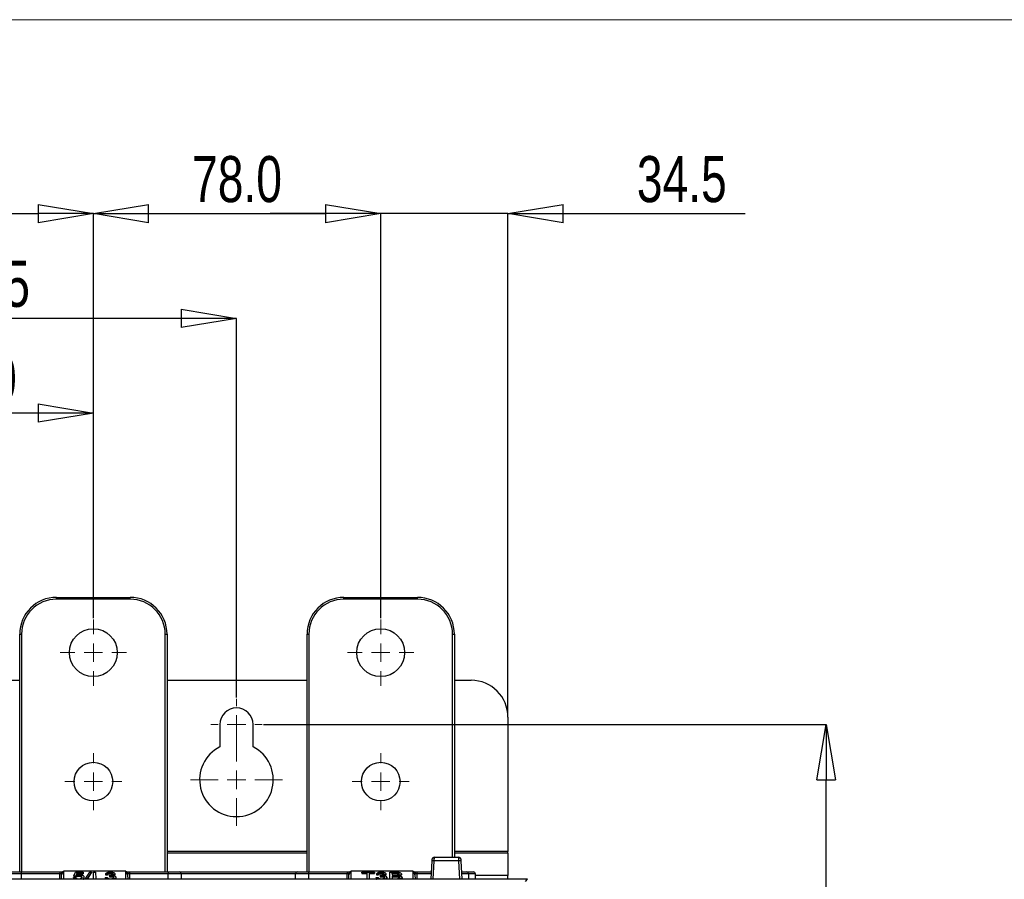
# Paper-space layout 'Sheet1' of a CAD drawing. Header units: millimetres. Extents: x -7 to 413, y -20 to 277.
# Tile 52 of 108: x 94 to 147, y 223 to 270. Entities that reach past the tile are written whole.
import ezdxf

# ---------------------------------------------------------------- set-up
doc = ezdxf.new("R2010")
doc.units = ezdxf.units.MM
doc.header["$PDSIZE"] = -1
doc.styles.add('SLDTEXTSTYLE1', font='TXT', dxfattribs={"width": 0.75})
doc.dimstyles.new('SLDDIMSTYLE0', dxfattribs={"dimtxt": 2.5, "dimasz": 3, "dimexe": 0, "dimexo": 0.0625, "dimtad": 1, "dimdec": 1, "dimlfac": 5, "dimrnd": 1e-09, "dimzin": 12, "dimdsep": 46, "dimtxsty": 'SLDTEXTSTYLE1', "dimblk1": 'CLOSED', "dimblk2": 'CLOSED', "dimsah": 1, "dimcen": 0.09, "dimadec": 0, "dimazin": 3, "dimtfac": 1, "dimtofl": 0, "dimtmove": 0, "dimatfit": 3, "dimldrblk": 'CLOSED', "dimfxl": 0, "dimfrac": 2, "dimtolj": 1, "dimtzin": 12, "dimarcsym": 0})
doc.dimstyles.new('SLDDIMSTYLE1', dxfattribs={"dimtxt": 2.5, "dimasz": 3, "dimexe": 0, "dimexo": 0.0625, "dimtad": 1, "dimdec": 1, "dimlfac": 5, "dimrnd": 1e-09, "dimzin": 4, "dimdsep": 46, "dimtxsty": 'SLDTEXTSTYLE1', "dimblk1": 'CLOSED', "dimblk2": 'CLOSED', "dimsah": 1, "dimcen": 0.09, "dimadec": 0, "dimazin": 1, "dimtfac": 1, "dimtofl": 0, "dimtmove": 0, "dimatfit": 3, "dimldrblk": 'CLOSED', "dimfxl": 0, "dimfrac": 2, "dimtolj": 1, "dimtzin": 12, "dimarcsym": 0})
doc.dimstyles.new('SLDDIMSTYLE2', dxfattribs={"dimtxt": 2.5, "dimasz": 3, "dimexe": 0, "dimexo": 0.0625, "dimtad": 1, "dimdec": 1, "dimlfac": 5, "dimrnd": 1e-09, "dimzin": 4, "dimdsep": 46, "dimtxsty": 'SLDTEXTSTYLE1', "dimblk1": 'CLOSED', "dimblk2": 'CLOSED', "dimsah": 1, "dimcen": 0.09, "dimadec": 0, "dimazin": 1, "dimtfac": 1, "dimtmove": 0, "dimatfit": 0, "dimldrblk": 'CLOSED', "dimfxl": 0, "dimfrac": 2, "dimtolj": 1, "dimtzin": 12, "dimarcsym": 0})
doc.dimstyles.new('SLDDIMSTYLE4', dxfattribs={"dimtxt": 2.5, "dimasz": 3, "dimexe": 0, "dimexo": 0.0625, "dimtad": 1, "dimdec": 1, "dimlfac": 5, "dimrnd": 1e-09, "dimzin": 12, "dimdsep": 46, "dimtxsty": 'SLDTEXTSTYLE1', "dimblk1": 'CLOSED', "dimblk2": 'CLOSED', "dimsah": 1, "dimcen": 0.09, "dimadec": 0, "dimazin": 3, "dimtfac": 1, "dimtmove": 0, "dimatfit": 0, "dimldrblk": 'CLOSED', "dimfxl": 0, "dimfrac": 2, "dimtolj": 1, "dimtzin": 12, "dimarcsym": 0})

# ---------------------------------------------------------------- blocks, each defined once
blk = doc.blocks.new('_Closed')
at = {"color": 0, "linetype": 'ByBlock', "lineweight": -2}
for p, q in [((-1, 0.166667), (0, 0)), ((-1, 0.166667), (-1, -0.166667)), ((0, 0), (-1, -0.166667)), ((0, 0), (-1, 0))]:
    blk.add_line(p, q, dxfattribs=at)
blk = doc.blocks.new('_D_1')
at = {"color": 0, "linetype": 'Continuous', "lineweight": -2}
for p, q in [((77.02, 232.997), (77.02, 253.57)), ((102.72, 253.57), (80.02, 253.57)), ((105.72, 232.997), (105.72, 253.57))]:
    blk.add_line(p, q, dxfattribs=at)
at = {"layer": 'Defpoints', "color": 0}
for p in [(77.02, 253.57), (77.02, 232.934), (105.72, 232.934)]:
    blk.add_point(p, dxfattribs=at)
at = {"color": 0, "lineweight": -2, "xscale": 3, "yscale": 3, "zscale": 3, "rotation": 180}
blk.add_blockref('_Closed', (77.02, 253.57), dxfattribs=at)
at = {"color": 0, "lineweight": -2, "xscale": 3, "yscale": 3, "zscale": 3}
blk.add_blockref('_Closed', (105.72, 253.57), dxfattribs=at)
at = {"color": 0, "lineweight": 18, "insert": (91.37, 256.695), "char_height": 2.5, "attachment_point": 2, "style": 'SLDTEXTSTYLE1'}
blk.add_mtext('\\A1;143.5', dxfattribs=at)
blk = doc.blocks.new('_D_6')
at = {"color": 0, "linetype": 'Continuous', "lineweight": -2}
for p, q in [((69.151, 237.297), (69.151, 259.254)), ((72.151, 259.254), (94.951, 259.254)), ((97.951, 237.297), (97.951, 259.254))]:
    blk.add_line(p, q, dxfattribs=at)
at = {"layer": 'Defpoints', "color": 0}
for p in [(97.951, 259.254), (69.151, 237.234), (97.951, 237.234)]:
    blk.add_point(p, dxfattribs=at)
at = {"color": 0, "lineweight": -2, "xscale": 3, "yscale": 3, "zscale": 3, "rotation": 180}
blk.add_blockref('_Closed', (69.151, 259.254), dxfattribs=at)
at = {"color": 0, "lineweight": -2, "xscale": 3, "yscale": 3, "zscale": 3}
blk.add_blockref('_Closed', (97.951, 259.254), dxfattribs=at)
at = {"color": 0, "lineweight": 18, "insert": (83.551, 262.379), "char_height": 2.5, "attachment_point": 2, "style": 'SLDTEXTSTYLE1'}
blk.add_mtext('\\A1;144.0', dxfattribs=at)
blk = doc.blocks.new('_D_7')
at = {"color": 0, "linetype": 'Continuous', "lineweight": -2}
for p, q in [((107.183, 231.534), (137.738, 231.534)), ((137.738, 126.534), (137.738, 228.534)), ((95.983, 123.534), (137.738, 123.534))]:
    blk.add_line(p, q, dxfattribs=at)
at = {"layer": 'Defpoints', "color": 0}
for p in [(107.12, 231.534), (137.738, 231.534), (95.92, 123.534)]:
    blk.add_point(p, dxfattribs=at)
at = {"color": 0, "lineweight": -2, "xscale": 3, "yscale": 3, "zscale": 3}
for p, rotation in [((137.738, 231.534), 90.0000000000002), ((137.738, 123.534), 270.0000000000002)]:
    blk.add_blockref('_Closed', p, dxfattribs=dict(at, rotation=rotation))
at = {"color": 0, "lineweight": 18, "insert": (134.613, 177.534), "char_height": 2.5, "attachment_point": 2, "rotation": 90, "style": 'SLDTEXTSTYLE1'}
blk.add_mtext('\\A1;540.0', dxfattribs=at)
blk = doc.blocks.new('_D_9')
at = {"color": 0, "linetype": 'Continuous', "lineweight": -2}
for p, q in [((97.951, 237.297), (97.951, 259.254)), ((100.951, 259.254), (110.551, 259.254)), ((113.551, 237.295), (113.551, 259.254))]:
    blk.add_line(p, q, dxfattribs=at)
at = {"layer": 'Defpoints', "color": 0}
for p in [(113.551, 259.254), (97.951, 237.234), (113.551, 237.233)]:
    blk.add_point(p, dxfattribs=at)
at = {"color": 0, "lineweight": -2, "xscale": 3, "yscale": 3, "zscale": 3, "rotation": 180}
blk.add_blockref('_Closed', (97.951, 259.254), dxfattribs=at)
at = {"color": 0, "lineweight": -2, "xscale": 3, "yscale": 3, "zscale": 3}
blk.add_blockref('_Closed', (113.551, 259.254), dxfattribs=at)
at = {"color": 0, "lineweight": 18, "insert": (105.751, 262.379), "char_height": 2.5, "attachment_point": 2, "style": 'SLDTEXTSTYLE1'}
blk.add_mtext('\\A1;78.0', dxfattribs=at)
blk = doc.blocks.new('_D_10')
at = {"color": 0, "linetype": 'Continuous', "lineweight": -2}
for p, q in [((84.751, 237.295), (84.751, 248.434)), ((94.951, 248.434), (87.751, 248.434)), ((97.951, 237.297), (97.951, 248.434))]:
    blk.add_line(p, q, dxfattribs=at)
at = {"layer": 'Defpoints', "color": 0}
for p in [(84.751, 248.434), (84.751, 237.233), (97.951, 237.234)]:
    blk.add_point(p, dxfattribs=at)
at = {"color": 0, "lineweight": -2, "xscale": 3, "yscale": 3, "zscale": 3, "rotation": 180}
blk.add_blockref('_Closed', (84.751, 248.434), dxfattribs=at)
at = {"color": 0, "lineweight": -2, "xscale": 3, "yscale": 3, "zscale": 3}
blk.add_blockref('_Closed', (97.951, 248.434), dxfattribs=at)
at = {"color": 0, "lineweight": 18, "insert": (91.351, 251.559), "char_height": 2.5, "attachment_point": 2, "style": 'SLDTEXTSTYLE1'}
blk.add_mtext('\\A1;66.0', dxfattribs=at)
blk = doc.blocks.new('_D_12')
at = {"color": 0, "linetype": 'Continuous', "lineweight": -2}
for p, q in [((110.551, 259.254), (107.551, 259.254)), ((113.551, 237.295), (113.551, 259.254)), ((120.46, 259.254), (113.551, 259.254)), ((120.46, 231.997), (120.46, 259.254)), ((120.46, 259.254), (133.335, 259.254)), ((123.46, 259.254), (126.46, 259.254))]:
    blk.add_line(p, q, dxfattribs=at)
at = {"layer": 'Defpoints', "color": 0}
for p in [(113.551, 259.254), (113.551, 237.233), (120.46, 231.934)]:
    blk.add_point(p, dxfattribs=at)
at = {"color": 0, "lineweight": -2, "xscale": 3, "yscale": 3, "zscale": 3}
blk.add_blockref('_Closed', (113.551, 259.254), dxfattribs=at)
at = {"color": 0, "lineweight": -2, "xscale": 3, "yscale": 3, "zscale": 3, "rotation": 180}
blk.add_blockref('_Closed', (120.46, 259.254), dxfattribs=at)
at = {"color": 0, "lineweight": 18, "insert": (129.898, 262.379), "char_height": 2.5, "attachment_point": 2, "style": 'SLDTEXTSTYLE1'}
blk.add_mtext('\\A1;34.5', dxfattribs=at)
blk = doc.blocks.new('SW_CENTERMARKSYMBOL_12')
at = {"color": 0, "linetype": 'Continuous', "lineweight": 18}
for p, q in [((0, 1), (0, 1.8)), ((-1, 0), (-1.8, 0)), ((0, 0), (-0.5, 0)), ((0, 0), (0, 0.5)), ((0, 0), (0, -0.5)), ((0, 0), (0.5, 0)), ((1, 0), (1.8, 0)), ((0, -1), (0, -1.8))]:
    blk.add_line(p, q, dxfattribs=at)
blk = doc.blocks.new('SW_CENTERMARKSYMBOL_13')
at = {"color": 0, "linetype": 'Continuous', "lineweight": 18}
for p, q in [((0, 1), (0, 1.55)), ((-1, 0), (-1.55, 0)), ((0, 0), (-0.5, 0)), ((0, 0), (0, 0.5)), ((0, 0), (0, -0.5)), ((0, 0), (0.5, 0)), ((1, 0), (1.55, 0)), ((0, -1), (0, -1.55))]:
    blk.add_line(p, q, dxfattribs=at)
blk = doc.blocks.new('SW_CENTERMARKSYMBOL_18')
at = {"color": 0, "linetype": 'Continuous', "lineweight": 18}
for p, q in [((0, 1), (0, 1.4)), ((-1, 0), (-1.4, 0)), ((0, 0), (-0.5, 0)), ((0, 0), (0, 0.5)), ((0, 0), (0, -0.5)), ((0, 0), (0.5, 0)), ((1, 0), (1.4, 0)), ((0, -1), (0, -1.4))]:
    blk.add_line(p, q, dxfattribs=at)
blk = doc.blocks.new('SW_CENTERMARKSYMBOL_19')
at = {"color": 0, "linetype": 'Continuous', "lineweight": 18}
for p, q in [((0, 1), (0, 2.5)), ((-1, 0), (-2.5, 0)), ((0, 0), (-0.5, 0)), ((0, 0), (0, 0.5)), ((0, 0), (0, -0.5)), ((0, 0), (0.5, 0)), ((1, 0), (2.5, 0)), ((0, -1), (0, -2.5))]:
    blk.add_line(p, q, dxfattribs=at)
blk = doc.blocks.new('SW_CENTERMARKSYMBOL_24')
at = {"color": 0, "linetype": 'Continuous', "lineweight": 18}
for p, q in [((0, 1), (0, 1.8)), ((-1, 0), (-1.8, 0)), ((0, 0), (-0.5, 0)), ((0, 0), (0, 0.5)), ((0, 0), (0, -0.5)), ((0, 0), (0.5, 0)), ((1, 0), (1.8, 0)), ((0, -1), (0, -1.8))]:
    blk.add_line(p, q, dxfattribs=at)
blk = doc.blocks.new('SW_CENTERMARKSYMBOL_25')
at = {"color": 0, "linetype": 'Continuous', "lineweight": 18}
for p, q in [((0, 1), (0, 1.55)), ((-1, 0), (-1.55, 0)), ((0, 0), (-0.5, 0)), ((0, 0), (0, 0.5)), ((0, 0), (0, -0.5)), ((0, 0), (0.5, 0)), ((1, 0), (1.55, 0)), ((0, -1), (0, -1.55))]:
    blk.add_line(p, q, dxfattribs=at)

psp = doc.layouts.new('Sheet1')

# ---------------------------------------------------------------- linework, layer by layer
at = {"color": 7, "linetype": 'Continuous', "lineweight": 18}
psp.add_line((405.879, 269.778), (-0.121, 269.778), dxfattribs=at)
at = {"color": 7, "linetype": 'Continuous', "lineweight": 25}
for p, q in [((95.951, 238.334), (95.951, 238.434)), ((95.951, 238.434), (99.951, 238.434)), ((99.951, 238.334), (99.951, 238.434)), ((111.551, 238.333), (111.551, 238.433)), ((111.551, 238.433), (115.551, 238.433)), ((115.551, 238.333), (115.551, 238.433)), ((99.951, 238.334), (95.951, 238.334)), ((115.551, 238.333), (111.551, 238.333)), ((93.951, 223.534), (93.951, 236.434)), ((93.951, 236.434), (94.051, 236.434)), ((101.851, 236.434), (101.951, 236.434)), ((101.951, 236.434), (101.951, 223.534)), ((109.551, 236.433), (109.651, 236.433)), ((109.551, 223.534), (109.551, 236.433)), ((117.451, 236.433), (117.551, 236.433)), ((117.551, 236.433), (117.551, 224.334)), ((88.751, 233.934), (93.951, 233.934)), ((101.951, 233.934), (109.551, 233.934)), ((117.551, 233.934), (118.46, 233.934)), ((104.82, 231.534), (104.82, 230.32)), ((106.62, 230.32), (106.62, 231.534)), ((120.46, 231.934), (120.46, 224.637)), ((120.46, 224.557), (120.46, 224.637)), ((120.46, 224.557), (120.46, 223.338)), ((116.289, 223.134), (116.342, 224.141)), ((116.342, 224.141), (116.347, 224.24)), ((116.447, 224.334), (116.441, 224.136)), ((117.799, 224.136), (116.441, 224.136)), ((116.447, 224.334), (117.794, 224.334)), ((117.799, 224.136), (117.794, 224.334)), ((117.894, 224.24), (117.899, 224.141)), ((117.899, 224.141), (117.952, 223.134)), ((93.425, 223.534), (94.025, 223.534)), ((94.025, 223.534), (96.129, 223.534)), ((94.025, 223.534), (94.025, 223.435)), ((96.129, 223.534), (96.302, 223.534)), ((96.129, 223.534), (96.129, 223.435)), ((96.302, 223.534), (96.33, 223.534)), ((96.33, 223.57), (96.326, 223.134)), ((96.329, 223.469), (96.326, 223.134)), ((96.33, 223.534), (96.329, 223.469)), ((99.71, 223.57), (96.33, 223.57)), ((96.33, 223.57), (96.33, 223.534)), ((96.882, 223.314), (96.975, 223.523)), ((96.975, 223.523), (97.392, 223.523)), ((97.061, 223.474), (97.013, 223.361)), ((97.393, 223.474), (97.061, 223.474)), ((97.061, 223.474), (97.061, 223.43)), ((97.392, 223.523), (97.393, 223.474)), ((97.393, 223.474), (97.393, 223.43)), ((97.514, 223.134), (97.759, 223.528)), ((97.843, 223.528), (97.605, 223.134)), ((97.632, 223.134), (97.844, 223.484)), ((97.759, 223.528), (97.843, 223.528)), ((97.843, 223.528), (97.844, 223.484)), ((97.953, 223.134), (97.956, 223.528)), ((97.956, 223.528), (98.073, 223.528)), ((98.073, 223.528), (98.076, 223.164)), ((98.876, 223.485), (98.876, 223.441)), ((99.714, 223.134), (99.71, 223.57)), ((99.71, 223.57), (99.711, 223.534)), ((99.712, 223.469), (99.711, 223.534)), ((99.711, 223.534), (99.738, 223.534)), ((99.715, 223.134), (99.712, 223.469)), ((99.738, 223.534), (99.911, 223.534)), ((99.911, 223.534), (99.911, 223.435)), ((99.911, 223.534), (102.016, 223.534)), ((102.016, 223.534), (102.616, 223.534)), ((102.016, 223.534), (102.016, 223.435)), ((102.616, 223.534), (109.033, 223.534)), ((109.025, 223.534), (109.625, 223.534)), ((109.625, 223.534), (111.729, 223.534)), ((109.625, 223.534), (109.625, 223.435)), ((111.729, 223.534), (111.902, 223.534)), ((111.729, 223.534), (111.729, 223.435)), ((111.902, 223.534), (111.93, 223.534)), ((111.93, 223.57), (111.926, 223.134)), ((111.929, 223.469), (111.926, 223.134)), ((111.93, 223.534), (111.929, 223.469)), ((115.31, 223.57), (111.93, 223.57)), ((111.93, 223.57), (111.93, 223.534)), ((112.523, 223.485), (112.524, 223.528)), ((112.812, 223.485), (112.523, 223.485)), ((112.523, 223.485), (112.523, 223.441)), ((112.524, 223.528), (113.217, 223.528)), ((112.809, 223.134), (112.812, 223.485)), ((113.217, 223.485), (112.929, 223.485)), ((112.929, 223.485), (112.932, 223.134)), ((113.217, 223.528), (113.217, 223.485)), ((113.217, 223.485), (113.218, 223.441)), ((113.581, 223.485), (113.581, 223.441)), ((114.043, 223.134), (114.047, 223.528)), ((114.047, 223.528), (114.378, 223.528)), ((114.164, 223.485), (114.165, 223.354)), ((114.34, 223.485), (114.164, 223.485)), ((114.34, 223.485), (114.34, 223.441)), ((115.314, 223.134), (115.31, 223.57)), ((115.31, 223.57), (115.311, 223.534)), ((115.312, 223.469), (115.311, 223.534)), ((115.311, 223.534), (115.338, 223.534)), ((115.315, 223.134), (115.312, 223.469)), ((115.338, 223.534), (115.511, 223.534)), ((115.511, 223.534), (115.511, 223.435)), ((115.511, 223.534), (116.31, 223.534)), ((117.931, 223.534), (118.216, 223.534)), ((118.216, 223.534), (118.596, 223.534)), ((121.521, 223.134), (89.023, 223.134)), ((96.129, 223.435), (94.025, 223.435)), ((96.227, 223.134), (96.229, 223.379)), ((96.869, 223.227), (96.98, 223.232)), ((96.869, 223.227), (96.869, 223.183)), ((96.992, 223.309), (96.882, 223.314)), ((96.882, 223.314), (96.882, 223.27)), ((96.882, 223.27), (96.992, 223.265)), ((96.992, 223.309), (96.992, 223.265)), ((97.035, 223.368), (97.061, 223.43)), ((97.061, 223.43), (97.393, 223.43)), ((97.147, 223.347), (97.147, 223.302)), ((97.373, 223.162), (97.305, 223.134)), ((97.373, 223.162), (97.373, 223.134)), ((97.441, 223.259), (97.441, 223.215)), ((98.076, 223.164), (98.503, 223.164)), ((98.503, 223.164), (98.503, 223.134)), ((98.6, 223.227), (98.711, 223.232)), ((98.6, 223.227), (98.6, 223.183)), ((98.614, 223.426), (98.613, 223.382)), ((98.613, 223.382), (98.721, 223.377)), ((98.721, 223.421), (98.614, 223.426)), ((98.721, 223.421), (98.721, 223.377)), ((98.819, 223.315), (98.831, 223.359)), ((98.819, 223.315), (98.819, 223.271)), ((98.89, 223.32), (98.89, 223.276)), ((99.017, 223.424), (99.017, 223.38)), ((99.124, 223.425), (99.124, 223.381)), ((99.171, 223.241), (99.172, 223.197)), ((99.812, 223.379), (99.814, 223.134)), ((102.016, 223.435), (99.911, 223.435)), ((102.716, 223.435), (102.719, 223.134)), ((108.922, 223.134), (108.925, 223.435)), ((111.729, 223.435), (109.625, 223.435)), ((111.827, 223.134), (111.829, 223.379)), ((112.523, 223.441), (112.811, 223.441)), ((112.929, 223.441), (113.218, 223.441)), ((113.306, 223.227), (113.305, 223.183)), ((113.306, 223.227), (113.416, 223.232)), ((113.32, 223.426), (113.319, 223.382)), ((113.319, 223.382), (113.427, 223.377)), ((113.426, 223.421), (113.32, 223.426)), ((113.426, 223.421), (113.427, 223.377)), ((113.525, 223.315), (113.536, 223.359)), ((113.525, 223.315), (113.525, 223.271)), ((113.596, 223.32), (113.596, 223.276)), ((113.723, 223.424), (113.722, 223.38)), ((113.829, 223.425), (113.83, 223.381)), ((113.877, 223.241), (113.878, 223.197)), ((114.164, 223.441), (114.34, 223.441)), ((114.165, 223.354), (114.354, 223.354)), ((114.367, 223.309), (114.165, 223.309)), ((114.165, 223.309), (114.166, 223.164)), ((114.165, 223.265), (114.367, 223.265)), ((114.166, 223.164), (114.381, 223.164)), ((114.367, 223.309), (114.367, 223.265)), ((114.672, 223.423), (114.672, 223.379)), ((114.708, 223.235), (114.708, 223.191)), ((115.412, 223.379), (115.414, 223.134)), ((118.316, 223.435), (118.319, 223.134)), ((118.699, 223.134), (118.696, 223.435)), ((120.46, 223.134), (120.46, 223.338)), ((121.406, 223.02), (121.521, 223.134))]:
    psp.add_line(p, q, dxfattribs=at)
at = {"color": 8, "linetype": 'Continuous', "lineweight": 25}
for p, q in [((94.051, 236.434), (94.051, 223.534)), ((101.851, 223.534), (101.851, 236.434)), ((109.651, 236.433), (109.651, 223.534)), ((117.451, 224.334), (117.451, 236.433)), ((109.551, 224.637), (101.951, 224.637)), ((109.551, 224.557), (101.951, 224.557)), ((120.46, 224.637), (117.551, 224.637)), ((120.46, 224.557), (117.551, 224.557)), ((116.441, 224.136), (116.389, 223.134)), ((117.852, 223.134), (117.799, 224.136)), ((94.025, 223.435), (94.022, 223.134)), ((96.127, 223.134), (96.129, 223.435)), ((99.911, 223.435), (99.914, 223.134)), ((102.019, 223.134), (102.016, 223.435)), ((108.925, 223.435), (102.716, 223.435)), ((109.625, 223.435), (109.622, 223.134)), ((111.727, 223.134), (111.729, 223.435)), ((115.511, 223.435), (115.514, 223.134)), ((116.305, 223.435), (115.511, 223.435)), ((118.696, 223.435), (118.316, 223.435)), ((120.46, 223.338), (118.697, 223.338))]:
    psp.add_line(p, q, dxfattribs=at)
at = {"color": 7, "linetype": 'Continuous', "lineweight": 25}
for centre, radius in [((97.951, 235.434), 1.3), ((113.551, 235.433), 1.3), ((97.951, 228.434), 1.05), ((113.551, 228.433), 1.05)]:
    psp.add_circle(centre, radius, dxfattribs=at)
for centre, radius, start, end in [((95.951, 236.434), 2, 90, 180), ((99.951, 236.434), 2, 360, 90), ((111.551, 236.433), 2, 90, 180), ((115.551, 236.433), 2, 0, 90), ((95.951, 236.434), 1.9, 90, 180), ((99.951, 236.434), 1.9, 360, 90), ((111.551, 236.433), 1.9, 90, 180), ((115.551, 236.433), 1.9, 360, 90), ((118.46, 231.934), 2, 0, 90), ((105.72, 231.534), 0.9, 0, 180), ((105.72, 228.534), 2, 116.7437, 63.2563), ((116.266, 221.274), 2.868, 86.5009, 88.4981), ((116.447, 224.234), 0.1, 90, 177), ((117.794, 224.234), 0.1, 3, 90), ((117.974, 221.274), 2.868, 91.5019, 93.4991), ((96.324, 223.373), 0.0957, 87.3139, 176.6549), ((99.716, 223.373), 0.0957, 3.3451, 92.6861), ((102.616, 223.434), 0.1, 0.5, 90), ((109.025, 223.434), 0.1, 90, 179.5), ((111.924, 223.373), 0.0957, 87.3139, 176.6549), ((115.316, 223.373), 0.0957, 3.3451, 92.6861), ((118.216, 223.434), 0.1, 0.5, 90), ((118.596, 223.434), 0.1, 0.5, 90)]:
    psp.add_arc(centre, radius, start, end, dxfattribs=at)
for centre, major_axis, ratio, start_param, end_param in [((96.129, 223.469), (0.2, 0), 0.461511, 6.278047, 7.021705), ((99.912, 223.469), (0.2, 0), 0.461511, 2.403073, 3.146731), ((111.729, 223.469), (0.2, 0), 0.461511, 6.278047, 7.021705), ((115.512, 223.469), (0.2, 0), 0.461511, 2.403073, 3.146731), ((94.025, 223.434), (0.7, -0.001), 0.001247, 1.570863, 3.141583), ((96.129, 223.434), (0.1, 0.001), 0.008724, 0.660603, 1.570568), ((96.129, 223.378), (0.0994, 0.0121), 0.929702, 6.161898, 6.822654), ((99.912, 223.378), (0.0994, -0.0121), 0.929702, 2.602124, 3.26288), ((99.911, 223.434), (0.1, -0.001), 0.008724, 1.571025, 2.48099), ((102.016, 223.434), (0.7, 0.001), 0.001247, 0.000009, 1.570729), ((109.625, 223.434), (0.7, -0.001), 0.001247, 1.570863, 3.141583), ((111.729, 223.434), (0.1, 0.001), 0.008724, 0.660603, 1.570568), ((111.729, 223.378), (0.0994, 0.0121), 0.929702, 6.161898, 6.822654), ((115.512, 223.378), (0.0994, -0.0121), 0.929702, 2.602124, 3.26288), ((115.511, 223.434), (0.1, -0.001), 0.008724, 1.571025, 2.48099)]:
    psp.add_ellipse(centre, major_axis=major_axis, ratio=ratio, start_param=start_param, end_param=end_param, dxfattribs=at)
at = {"color": 8, "linetype": 'Continuous', "lineweight": 25}
psp.add_ellipse((117.616, 223.434), major_axis=(0.7, 0.001), ratio=0.001247, start_param=0.000009, end_param=1.095947, dxfattribs=at)
at = {"color": 7, "linetype": 'Continuous', "lineweight": 25}
for points, knots in [([(96.277, 223.531), (96.268, 223.527), (96.251, 223.52), (96.229, 223.496), (96.215, 223.467), (96.21, 223.446), (96.208, 223.436), (96.208, 223.436)], [0, 0, 0, 0, 0.253864, 0.507704, 0.762718, 0.99074, 1, 1, 1, 1]), ([(96.302, 223.534), (96.297, 223.534), (96.288, 223.534), (96.28, 223.532), (96.277, 223.531)], [0, 0, 0, 0, 0.5167, 1, 1, 1, 1]), ([(98.614, 223.426), (98.625, 223.445), (98.644, 223.475), (98.711, 223.507), (98.782, 223.524), (98.839, 223.528), (98.868, 223.528), (98.872, 223.528)], [0, 0, 0, 0, 0.35279, 0.56236, 0.77275, 0.968724, 1, 1, 1, 1]), ([(98.876, 223.485), (98.854, 223.484), (98.816, 223.482), (98.771, 223.47), (98.738, 223.451), (98.726, 223.434), (98.721, 223.422), (98.721, 223.421)], [0, 0, 0, 0, 0.270181, 0.466355, 0.662433, 0.963251, 1, 1, 1, 1]), ([(98.872, 223.528), (98.901, 223.527), (98.958, 223.525), (99.035, 223.508), (99.089, 223.482), (99.119, 223.453), (99.122, 223.434), (99.124, 223.425)], [0, 0, 0, 0, 0.222996, 0.435556, 0.648826, 0.842396, 1, 1, 1, 1]), ([(99.017, 223.424), (99.016, 223.431), (99.013, 223.445), (98.989, 223.464), (98.954, 223.477), (98.914, 223.484), (98.887, 223.485), (98.876, 223.485)], [0, 0, 0, 0, 0.237678, 0.441886, 0.646211, 0.851017, 1, 1, 1, 1]), ([(99.764, 223.531), (99.76, 223.532), (99.752, 223.534), (99.743, 223.534), (99.738, 223.534)], [0, 0, 0, 0, 0.51198, 1, 1, 1, 1]), ([(99.764, 223.531), (99.773, 223.527), (99.79, 223.52), (99.811, 223.496), (99.826, 223.467), (99.831, 223.446), (99.832, 223.436), (99.832, 223.436)], [0, 0, 0, 0, 0.2538641, 0.5077039, 0.7627176, 0.9907398, 1, 1, 1, 1]), ([(111.877, 223.531), (111.868, 223.527), (111.851, 223.52), (111.829, 223.496), (111.815, 223.467), (111.81, 223.446), (111.808, 223.436), (111.808, 223.436)], [0, 0, 0, 0, 0.253864, 0.507704, 0.762718, 0.99074, 1, 1, 1, 1]), ([(111.902, 223.534), (111.897, 223.534), (111.888, 223.534), (111.88, 223.532), (111.877, 223.531)], [0, 0, 0, 0, 0.5167, 1, 1, 1, 1]), ([(113.32, 223.426), (113.331, 223.445), (113.349, 223.475), (113.417, 223.507), (113.487, 223.524), (113.544, 223.528), (113.574, 223.528), (113.578, 223.528)], [0, 0, 0, 0, 0.35279, 0.56236, 0.77275, 0.968724, 1, 1, 1, 1]), ([(113.581, 223.485), (113.56, 223.484), (113.522, 223.482), (113.477, 223.47), (113.444, 223.451), (113.431, 223.434), (113.427, 223.422), (113.426, 223.421)], [0, 0, 0, 0, 0.270181, 0.466355, 0.662433, 0.963251, 1, 1, 1, 1]), ([(113.578, 223.528), (113.607, 223.527), (113.664, 223.525), (113.74, 223.508), (113.795, 223.482), (113.825, 223.453), (113.828, 223.434), (113.829, 223.425)], [0, 0, 0, 0, 0.222996, 0.435556, 0.648826, 0.842396, 1, 1, 1, 1]), ([(113.723, 223.424), (113.721, 223.431), (113.719, 223.445), (113.695, 223.464), (113.66, 223.477), (113.62, 223.484), (113.593, 223.485), (113.581, 223.485)], [0, 0, 0, 0, 0.237678, 0.441886, 0.646211, 0.851017, 1, 1, 1, 1]), ([(114.553, 223.418), (114.552, 223.428), (114.548, 223.444), (114.525, 223.463), (114.496, 223.475), (114.454, 223.482), (114.401, 223.485), (114.36, 223.485), (114.34, 223.485)], [0, 0, 0, 0, 0.227786, 0.367913, 0.486728, 0.605493, 0.803388, 1, 1, 1, 1]), ([(114.378, 223.528), (114.419, 223.527), (114.485, 223.526), (114.571, 223.511), (114.628, 223.487), (114.665, 223.456), (114.67, 223.434), (114.672, 223.423)], [0, 0, 0, 0, 0.279486, 0.451646, 0.624575, 0.830338, 1, 1, 1, 1]), ([(115.364, 223.531), (115.36, 223.532), (115.352, 223.534), (115.343, 223.534), (115.338, 223.534)], [0, 0, 0, 0, 0.51198, 1, 1, 1, 1]), ([(115.364, 223.531), (115.373, 223.527), (115.39, 223.52), (115.411, 223.496), (115.426, 223.467), (115.431, 223.446), (115.432, 223.436), (115.432, 223.436)], [0, 0, 0, 0, 0.253864, 0.507704, 0.762718, 0.99074, 1, 1, 1, 1]), ([(96.985, 223.134), (96.977, 223.136), (96.945, 223.144), (96.906, 223.169), (96.877, 223.199), (96.871, 223.22), (96.869, 223.227)], [0, 0, 0, 0, 0.103341, 0.429355, 0.789876, 1, 1, 1, 1]), ([(96.869, 223.183), (96.872, 223.167), (96.875, 223.15), (96.897, 223.135), (96.899, 223.134)], [0, 0, 0, 0, 0.922708, 1, 1, 1, 1]), ([(96.98, 223.232), (96.985, 223.22), (96.995, 223.201), (97.028, 223.178), (97.067, 223.165), (97.108, 223.159), (97.135, 223.159), (97.147, 223.158)], [0, 0, 0, 0, 0.322784, 0.525435, 0.698315, 0.871187, 1, 1, 1, 1]), ([(97.147, 223.347), (97.122, 223.346), (97.077, 223.344), (97.024, 223.328), (97.002, 223.316), (96.992, 223.309)], [0, 0, 0, 0, 0.398174, 0.705447, 1, 1, 1, 1]), ([(96.992, 223.265), (97.007, 223.274), (97.032, 223.288), (97.089, 223.301), (97.127, 223.302), (97.147, 223.302)], [0, 0, 0, 0, 0.3969694, 0.6718172, 1, 1, 1, 1]), ([(97.013, 223.361), (97.029, 223.366), (97.069, 223.38), (97.128, 223.39), (97.169, 223.391), (97.179, 223.391)], [0, 0, 0, 0, 0.336385, 0.831356, 1, 1, 1, 1]), ([(97.331, 223.256), (97.329, 223.269), (97.326, 223.291), (97.296, 223.317), (97.259, 223.334), (97.208, 223.345), (97.169, 223.346), (97.147, 223.347)], [0, 0, 0, 0, 0.295699, 0.4821099, 0.6402536, 0.7985794, 1, 1, 1, 1]), ([(97.147, 223.302), (97.175, 223.301), (97.22, 223.3), (97.271, 223.286), (97.305, 223.267), (97.327, 223.241), (97.329, 223.222), (97.33, 223.212)], [0, 0, 0, 0, 0.254778, 0.408011, 0.56125, 0.774348, 1, 1, 1, 1]), ([(97.147, 223.158), (97.169, 223.159), (97.209, 223.161), (97.259, 223.173), (97.298, 223.193), (97.326, 223.221), (97.329, 223.244), (97.331, 223.256)], [0, 0, 0, 0, 0.200898, 0.355895, 0.510281, 0.741203, 1, 1, 1, 1]), ([(97.179, 223.391), (97.207, 223.39), (97.263, 223.388), (97.34, 223.367), (97.4, 223.337), (97.435, 223.299), (97.439, 223.272), (97.441, 223.259)], [0, 0, 0, 0, 0.181483, 0.364577, 0.579072, 0.79431, 1, 1, 1, 1]), ([(97.441, 223.259), (97.439, 223.248), (97.437, 223.228), (97.418, 223.194), (97.39, 223.174), (97.373, 223.162)], [0, 0, 0, 0, 0.324256, 0.591312, 1, 1, 1, 1]), ([(97.392, 223.134), (97.404, 223.143), (97.426, 223.16), (97.438, 223.188), (97.44, 223.206), (97.441, 223.215)], [0, 0, 0, 0, 0.354794, 0.67375, 1, 1, 1, 1]), ([(98.722, 223.134), (98.709, 223.138), (98.672, 223.147), (98.63, 223.175), (98.606, 223.204), (98.601, 223.222), (98.6, 223.227)], [0, 0, 0, 0, 0.170434, 0.496647, 0.868683, 1, 1, 1, 1]), ([(98.6, 223.183), (98.603, 223.168), (98.607, 223.15), (98.629, 223.136), (98.632, 223.134)], [0, 0, 0, 0, 0.889579, 1, 1, 1, 1]), ([(98.711, 223.232), (98.718, 223.219), (98.73, 223.198), (98.769, 223.175), (98.81, 223.163), (98.849, 223.159), (98.873, 223.158), (98.881, 223.158)], [0, 0, 0, 0, 0.369896, 0.552469, 0.736472, 0.90933, 1, 1, 1, 1]), ([(98.721, 223.377), (98.726, 223.387), (98.735, 223.405), (98.77, 223.425), (98.811, 223.437), (98.848, 223.44), (98.87, 223.441), (98.876, 223.441)], [0, 0, 0, 0, 0.317912, 0.523903, 0.730653, 0.927527, 1, 1, 1, 1]), ([(98.89, 223.32), (98.883, 223.32), (98.869, 223.32), (98.845, 223.318), (98.829, 223.316), (98.819, 223.315)], [0, 0, 0, 0, 0.2857917, 0.5816842, 1, 1, 1, 1]), ([(98.819, 223.271), (98.824, 223.271), (98.837, 223.273), (98.86, 223.275), (98.879, 223.276), (98.89, 223.276)], [0, 0, 0, 0, 0.234063, 0.527977, 1, 1, 1, 1]), ([(98.831, 223.359), (98.831, 223.359), (98.833, 223.359), (98.838, 223.359), (98.842, 223.359), (98.844, 223.359)], [0, 0, 0, 0, 0.123585, 0.523298, 1, 1, 1, 1]), ([(98.844, 223.359), (98.873, 223.36), (98.92, 223.362), (98.972, 223.376), (99, 223.39), (99.015, 223.406), (99.016, 223.418), (99.017, 223.424)], [0, 0, 0, 0, 0.336205, 0.530572, 0.685856, 0.840773, 1, 1, 1, 1]), ([(98.876, 223.441), (98.894, 223.44), (98.93, 223.439), (98.973, 223.426), (98.997, 223.415), (99.002, 223.408), (99.003, 223.407)], [0, 0, 0, 0, 0.344004, 0.674568, 0.960676, 1, 1, 1, 1]), ([(98.881, 223.158), (98.906, 223.159), (98.949, 223.161), (99.001, 223.176), (99.037, 223.195), (99.058, 223.218), (99.06, 223.234), (99.061, 223.242)], [0, 0, 0, 0, 0.245146, 0.426115, 0.606361, 0.818903, 1, 1, 1, 1]), ([(99.061, 223.242), (99.06, 223.252), (99.056, 223.271), (99.024, 223.295), (98.979, 223.312), (98.931, 223.32), (98.901, 223.32), (98.89, 223.32)], [0, 0, 0, 0, 0.253904, 0.469432, 0.685336, 0.883696, 1, 1, 1, 1]), ([(98.89, 223.276), (98.91, 223.275), (98.951, 223.274), (99.002, 223.26), (99.039, 223.241), (99.059, 223.219), (99.06, 223.204), (99.061, 223.198)], [0, 0, 0, 0, 0.21228, 0.432571, 0.618607, 0.831128, 1, 1, 1, 1]), ([(99.124, 223.425), (99.121, 223.415), (99.117, 223.394), (99.081, 223.368), (99.036, 223.352), (99.006, 223.345), (98.995, 223.343)], [0, 0, 0, 0, 0.308528, 0.581483, 0.854548, 1, 1, 1, 1]), ([(98.995, 223.343), (99.017, 223.34), (99.062, 223.334), (99.117, 223.315), (99.157, 223.288), (99.17, 223.261), (99.171, 223.245), (99.171, 223.241)], [0, 0, 0, 0, 0.213833, 0.426428, 0.638701, 0.917031, 1, 1, 1, 1]), ([(99.171, 223.241), (99.168, 223.225), (99.161, 223.194), (99.111, 223.157), (99.063, 223.141), (99.042, 223.134)], [0, 0, 0, 0, 0.393324, 0.73518, 1, 1, 1, 1]), ([(99.079, 223.326), (99.092, 223.334), (99.117, 223.349), (99.123, 223.37), (99.124, 223.38), (99.124, 223.381)], [0, 0, 0, 0, 0.4601275, 0.943802, 1, 1, 1, 1]), ([(99.137, 223.134), (99.15, 223.148), (99.17, 223.168), (99.171, 223.19), (99.172, 223.197)], [0, 0, 0, 0, 0.658395, 1, 1, 1, 1]), ([(113.305, 223.183), (113.309, 223.168), (113.313, 223.15), (113.335, 223.136), (113.337, 223.134)], [0, 0, 0, 0, 0.889579, 1, 1, 1, 1]), ([(113.427, 223.134), (113.415, 223.138), (113.377, 223.147), (113.336, 223.175), (113.312, 223.204), (113.307, 223.222), (113.306, 223.227)], [0, 0, 0, 0, 0.170434, 0.496647, 0.868683, 1, 1, 1, 1]), ([(113.416, 223.232), (113.424, 223.219), (113.436, 223.198), (113.474, 223.175), (113.515, 223.163), (113.555, 223.159), (113.579, 223.158), (113.587, 223.158)], [0, 0, 0, 0, 0.369896, 0.552469, 0.736472, 0.90933, 1, 1, 1, 1]), ([(113.427, 223.377), (113.432, 223.387), (113.441, 223.405), (113.476, 223.425), (113.517, 223.437), (113.554, 223.44), (113.576, 223.441), (113.581, 223.441)], [0, 0, 0, 0, 0.317912, 0.523903, 0.730653, 0.927527, 1, 1, 1, 1]), ([(113.596, 223.32), (113.589, 223.32), (113.575, 223.32), (113.551, 223.318), (113.535, 223.316), (113.525, 223.315)], [0, 0, 0, 0, 0.285792, 0.581684, 1, 1, 1, 1]), ([(113.525, 223.271), (113.53, 223.271), (113.542, 223.273), (113.566, 223.275), (113.584, 223.276), (113.596, 223.276)], [0, 0, 0, 0, 0.234063, 0.527977, 1, 1, 1, 1]), ([(113.536, 223.359), (113.537, 223.359), (113.539, 223.359), (113.544, 223.359), (113.548, 223.359), (113.55, 223.359)], [0, 0, 0, 0, 0.123585, 0.523298, 1, 1, 1, 1]), ([(113.55, 223.359), (113.579, 223.36), (113.625, 223.362), (113.677, 223.376), (113.706, 223.39), (113.72, 223.406), (113.722, 223.418), (113.723, 223.424)], [0, 0, 0, 0, 0.336205, 0.530572, 0.685856, 0.840773, 1, 1, 1, 1]), ([(113.581, 223.441), (113.6, 223.44), (113.636, 223.439), (113.679, 223.426), (113.703, 223.415), (113.708, 223.408), (113.708, 223.407)], [0, 0, 0, 0, 0.344004, 0.674568, 0.960676, 1, 1, 1, 1]), ([(113.587, 223.158), (113.612, 223.159), (113.655, 223.161), (113.707, 223.176), (113.742, 223.195), (113.764, 223.218), (113.766, 223.234), (113.767, 223.242)], [0, 0, 0, 0, 0.245146, 0.426115, 0.606361, 0.818903, 1, 1, 1, 1]), ([(113.767, 223.242), (113.765, 223.252), (113.762, 223.271), (113.73, 223.295), (113.685, 223.312), (113.637, 223.32), (113.607, 223.32), (113.596, 223.32)], [0, 0, 0, 0, 0.253904, 0.469432, 0.685336, 0.883696, 1, 1, 1, 1]), ([(113.596, 223.276), (113.616, 223.275), (113.657, 223.274), (113.708, 223.26), (113.745, 223.241), (113.764, 223.219), (113.766, 223.204), (113.767, 223.198)], [0, 0, 0, 0, 0.21228, 0.432571, 0.618607, 0.831128, 1, 1, 1, 1]), ([(113.829, 223.425), (113.827, 223.415), (113.823, 223.394), (113.786, 223.368), (113.742, 223.352), (113.711, 223.345), (113.701, 223.343)], [0, 0, 0, 0, 0.308528, 0.581483, 0.854548, 1, 1, 1, 1]), ([(113.701, 223.343), (113.723, 223.34), (113.768, 223.334), (113.822, 223.315), (113.863, 223.288), (113.876, 223.261), (113.877, 223.245), (113.877, 223.241)], [0, 0, 0, 0, 0.2138335, 0.4264277, 0.6387012, 0.917031, 1, 1, 1, 1]), ([(113.877, 223.241), (113.874, 223.225), (113.867, 223.194), (113.817, 223.157), (113.769, 223.141), (113.748, 223.134)], [0, 0, 0, 0, 0.393324, 0.73518, 1, 1, 1, 1]), ([(113.785, 223.326), (113.797, 223.334), (113.822, 223.349), (113.829, 223.37), (113.83, 223.38), (113.83, 223.381)], [0, 0, 0, 0, 0.460127, 0.943802, 1, 1, 1, 1]), ([(113.843, 223.134), (113.856, 223.148), (113.876, 223.168), (113.877, 223.19), (113.878, 223.197)], [0, 0, 0, 0, 0.658395, 1, 1, 1, 1]), ([(114.34, 223.441), (114.375, 223.441), (114.425, 223.441), (114.488, 223.433), (114.522, 223.421), (114.545, 223.402), (114.552, 223.386), (114.553, 223.376), (114.553, 223.374)], [0, 0, 0, 0, 0.343697, 0.480153, 0.618057, 0.765315, 0.960461, 1, 1, 1, 1]), ([(114.354, 223.354), (114.364, 223.354), (114.385, 223.354), (114.421, 223.355), (114.447, 223.357), (114.463, 223.359)], [0, 0, 0, 0, 0.276206, 0.558486, 1, 1, 1, 1]), ([(114.586, 223.236), (114.584, 223.247), (114.58, 223.265), (114.55, 223.287), (114.509, 223.301), (114.446, 223.308), (114.397, 223.309), (114.367, 223.309)], [0, 0, 0, 0, 0.244292, 0.395518, 0.547554, 0.720424, 1, 1, 1, 1]), ([(114.367, 223.265), (114.387, 223.265), (114.431, 223.264), (114.491, 223.26), (114.538, 223.248), (114.568, 223.231), (114.584, 223.211), (114.586, 223.198), (114.586, 223.192)], [0, 0, 0, 0, 0.189993, 0.4116516, 0.5520576, 0.692446, 0.8777458, 1, 1, 1, 1]), ([(114.381, 223.164), (114.388, 223.164), (114.403, 223.164), (114.428, 223.164), (114.447, 223.165), (114.459, 223.166)], [0, 0, 0, 0, 0.274723, 0.549478, 1, 1, 1, 1]), ([(114.459, 223.166), (114.478, 223.168), (114.512, 223.172), (114.553, 223.187), (114.578, 223.206), (114.586, 223.224), (114.586, 223.234), (114.586, 223.236)], [0, 0, 0, 0, 0.2573985, 0.4487359, 0.6903815, 0.9362254, 1, 1, 1, 1]), ([(114.463, 223.359), (114.479, 223.362), (114.508, 223.367), (114.536, 223.382), (114.551, 223.399), (114.553, 223.412), (114.553, 223.418)], [0, 0, 0, 0, 0.2854125, 0.5142395, 0.7421612, 1, 1, 1, 1]), ([(114.672, 223.423), (114.669, 223.412), (114.663, 223.388), (114.617, 223.357), (114.567, 223.342), (114.538, 223.335), (114.532, 223.334)], [0, 0, 0, 0, 0.310204, 0.635965, 0.915596, 1, 1, 1, 1]), ([(114.532, 223.334), (114.561, 223.329), (114.614, 223.321), (114.67, 223.296), (114.703, 223.267), (114.706, 223.246), (114.708, 223.235)], [0, 0, 0, 0, 0.290623, 0.526807, 0.762459, 1, 1, 1, 1]), ([(114.708, 223.235), (114.704, 223.219), (114.698, 223.19), (114.651, 223.157), (114.61, 223.139), (114.583, 223.135), (114.577, 223.134)], [0, 0, 0, 0, 0.404192, 0.700869, 0.944314, 1, 1, 1, 1]), ([(114.615, 223.317), (114.618, 223.318), (114.642, 223.325), (114.664, 223.348), (114.669, 223.369), (114.672, 223.379)], [0, 0, 0, 0, 0.069046, 0.542859, 1, 1, 1, 1]), ([(114.674, 223.134), (114.684, 223.142), (114.706, 223.16), (114.707, 223.18), (114.708, 223.191)], [0, 0, 0, 0, 0.437549, 1, 1, 1, 1])]:
    psp.add_open_spline(points, degree=3, knots=knots, dxfattribs=at)

# ---------------------------------------------------------------- block references
at = {"color": 7, "linetype": 'Continuous', "lineweight": 18}
for name, p in [('SW_CENTERMARKSYMBOL_12', (97.951, 235.434)), ('SW_CENTERMARKSYMBOL_24', (113.551, 235.433)), ('SW_CENTERMARKSYMBOL_18', (105.72, 231.534)), ('SW_CENTERMARKSYMBOL_19', (105.72, 228.534)), ('SW_CENTERMARKSYMBOL_13', (97.951, 228.434)), ('SW_CENTERMARKSYMBOL_25', (113.551, 228.433))]:
    psp.add_blockref(name, p, dxfattribs=at)

# ---------------------------------------------------------------- dimensions: what is measured, and where the dimension line sits
for base, p1, p2, dimstyle, picture, middle in [((97.951, 259.254), (69.151, 237.234), (97.951, 237.234), 'SLDDIMSTYLE1', '_D_6', (83.551, 259.254)), ((113.551, 259.254), (97.951, 237.234), (113.551, 237.233), 'SLDDIMSTYLE1', '_D_9', (105.751, 259.254)), ((113.551, 259.254), (120.46, 231.934), (113.551, 237.233), 'SLDDIMSTYLE4', '_D_12', (129.898, 259.254)), ((77.02, 253.57), (105.72, 232.934), (77.02, 232.934), 'SLDDIMSTYLE0', '_D_1', (91.37, 253.57)), ((84.751, 248.434), (97.951, 237.234), (84.751, 237.233), 'SLDDIMSTYLE2', '_D_10', (91.351, 248.434))]:
    dim = psp.add_linear_dim(base=base, p1=p1, p2=p2, dimstyle=dimstyle, dxfattribs=at)
    dim.commit()
    dim.dimension.update_dxf_attribs({"geometry": picture, "text_midpoint": middle, "dimtype": 160})
dim = psp.add_linear_dim(base=(137.738, 231.534), p1=(95.92, 123.534), p2=(107.12, 231.534), angle=90, dimstyle='SLDDIMSTYLE1', dxfattribs=at)
dim.commit()
dim.dimension.update_dxf_attribs({"geometry": '_D_7', "text_midpoint": (137.738, 177.534), "dimtype": 160})

doc.saveas('drawing.dxf')
